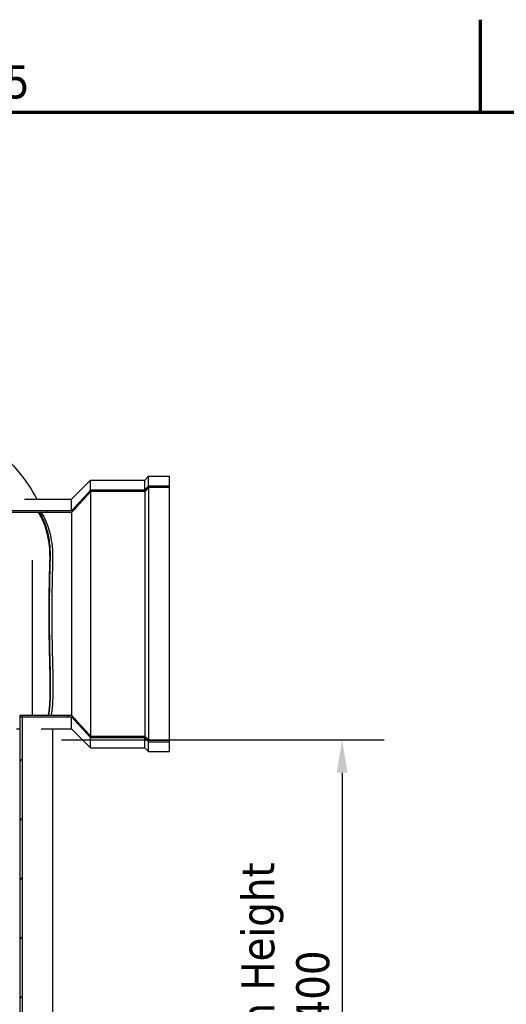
# Model space of a CAD drawing. Header units: millimetres. Extents: x -122 to 329287, y -2042 to 18239.
# Tile 12 of 39: x 6416 to 8660, y 13512 to 18056. Entities that reach past the tile are written whole.
import ezdxf

# ---------------------------------------------------------------- set-up
doc = ezdxf.new("R2010")
doc.units = ezdxf.units.MM
doc.header["$LTSCALE"] = 61
for name, color, linetype, lineweight in [('Border (Draken)', 7, 'Continuous', 70), ('Dimension (Draken)', 7, 'Continuous', 25), ('Hatch (Draken)', 7, 'Continuous', 18), ('Symbol (Draken)', 7, 'Continuous', 25), ('Visible (Draken)', 7, 'Continuous', 25)]:
    doc.layers.add(name, color=color, linetype=linetype, lineweight=lineweight)
doc.styles.add('Draken Note Text', font='tahoma.ttf')
doc.dimstyles.new('Draken Metric', dxfattribs={"dimscale": 61, "dimtxt": 2.5, "dimasz": 2.5, "dimexe": 3.175, "dimexo": 1, "dimgap": 0.762, "dimtad": 1, "dimtoh": 1, "dimdec": 1, "dimrnd": 1e-08, "dimzin": 0, "dimdsep": 46, "dimtxsty": 'Draken Note Text', "dimcen": 0.09, "dimdle": 10, "dimclrd": 256, "dimclre": 256, "dimclrt": 256, "dimadec": 1, "dimazin": 0, "dimtfac": 1.40208, "dimtdec": 1, "dimtmove": 0, "dimatfit": 3, "dimfxl": 1, "dimtolj": 1, "dimtzin": 0, "dimlwd": -1, "dimlwe": -1, "dimarcsym": 0})
pattern_1 = [(300, (0, 0), (167.7275, 96.8375), [])]

# ---------------------------------------------------------------- blocks, each defined once
blk = doc.blocks.new('Borders Border (Draken)')
at = {"layer": 'Border (Draken)'}
for p, q in [((140, 289), (140, 296)), ((8, 289), (412, 289))]:
    blk.add_line(p, q, dxfattribs=at)
at = {"layer": 'Symbol (Draken)', "insert": (105, 290), "char_height": 2.5, "attachment_point": 8, "style": 'Draken Note Text'}
blk.add_mtext('5', dxfattribs=at)
blk = doc.blocks.new('*D8')
at = {"layer": 'Defpoints', "color": 0, "transparency": 16777216}
for p in [(6547.1, 14732.7), (6547.1, 12332.7), (7902.7, 12332.7)]:
    blk.add_point(p, dxfattribs=at)
at = {"layer": 'Dimension (Draken)', "transparency": 16777216}
for p, q in [((6608.1, 14732.7), (8096.4, 14732.7)), ((7902.7, 14580.2), (7902.7, 12485.2)), ((6608.1, 12332.7), (8096.4, 12332.7))]:
    blk.add_line(p, q, dxfattribs=at)
for points in [[(7877.3, 14580.2), (7928.1, 14580.2), (7902.7, 14732.7)], [(7877.3, 12485.2), (7928.1, 12485.2), (7902.7, 12332.7)]]:
    blk.add_solid(points, dxfattribs=at)
at = {"layer": 'Dimension (Draken)', "transparency": 16777216, "insert": (7437.8, 13532.7), "char_height": 152.5, "attachment_point": 2, "rotation": 90, "style": 'Draken Note Text'}
blk.add_mtext('\\A1;\\fTahoma|b0|i0;{\\H151.8900;Screen Height \\P}\\fTahoma|b0|i0;{\\H151.8900;2400}', dxfattribs=at)

msp = doc.modelspace()

# ---------------------------------------------------------------- hatches: boundary and pattern name
at = {"layer": 'Hatch (Draken)'}
h = msp.add_hatch(dxfattribs=at)
h.set_pattern_fill('ANSI31', color=256, scale=1549.4, angle=255, style=0)
h.set_pattern_definition(pattern_1)
edge = h.paths.add_edge_path()
edge.add_line((6992.52, 15884.77), (6742.52, 15884.77))
edge.add_spline(control_points=[(6742.52, 15884.77), (6694.76, 15833.12), (6655.02, 15788.79)], knot_values=[0, 0, 0, 12.988135, 12.988135, 12.988135], weights=[1, 1.0035167, 1], degree=2, periodic=0)
edge.add_line((6655.02, 15788.79), (6377.01, 15788.79))
edge.add_line((6377.01, 15788.79), (6373.63, 15788.79))
edge.add_line((6373.63, 15788.79), (6368.12, 15788.79))
edge.add_spline(control_points=[(6368.12, 15788.79), (6368.97, 15786.93), (6369.8, 15785.07), (6370.63, 15783.2)], knot_values=[-22.2416269, -22.2416269, -22.2416269, -22.2416269, -21.627756, -21.627756, -21.627756, -21.627756], degree=3, periodic=0)
edge.add_line((6370.63, 15783.2), (6657.09, 15783.2))
edge.add_spline(control_points=[(6657.09, 15783.2), (6696.78, 15827.58), (6744.59, 15879.36)], knot_values=[0, 0, 0, 13.001024, 13.001024, 13.001024], weights=[1, 1.0035922, 1], degree=2, periodic=0)
edge.add_line((6744.59, 15879.36), (6994.59, 15879.36))
edge.add_spline(control_points=[(6994.59, 15879.36), (7003.2, 15888.68), (7012.09, 15898.27)], knot_values=[0, 0, 0, 2.5761443, 2.5761443, 2.5761443], weights=[1, 1.0001158, 1], degree=2, periodic=0)
edge.add_line((7012.09, 15898.27), (7107.09, 15898.27))
edge.add_line((7107.09, 15898.27), (7107.09, 15903.65))
edge.add_line((7107.09, 15903.65), (7010.02, 15903.65))
edge.add_spline(control_points=[(7010.02, 15903.65), (7001.13, 15894.08), (6992.52, 15884.77)], knot_values=[0, 0, 0, 2.5743053, 2.5743053, 2.5743053], weights=[1, 1.0001136, 1], degree=2, periodic=0)
h = msp.add_hatch(dxfattribs=at)
h.set_pattern_fill('ANSI31', color=256, scale=1549.4, angle=0.00021, style=0)
h.set_pattern_definition([(45.0002, (0, 0), (-136.9494, 136.9484), [])])
h.paths.add_polyline_path([(6429.29, 14844.27), (6416.05, 14844.27), (6416.05, 11946.15), (6425.98, 11946.15), (6429.29, 11946.15), (6429.29, 11948.32), (6429.29, 14838.68)])
h = msp.add_hatch(dxfattribs=at)
h.set_pattern_fill('ANSI31', color=256, scale=1549.4, angle=255, style=0)
h.set_pattern_definition(pattern_1)
edge = h.paths.add_edge_path()
edge.add_line((6742.52, 14742.7), (6992.52, 14742.7))
edge.add_spline(control_points=[(6992.52, 14742.7), (7001.13, 14733.39), (7010.02, 14723.82)], knot_values=[0, 0, 0, 2.5743053, 2.5743053, 2.5743053], weights=[1, 1.0001136, 1], degree=2, periodic=0)
edge.add_line((7010.02, 14723.82), (7107.09, 14723.82))
edge.add_line((7107.09, 14723.82), (7107.09, 14729.21))
edge.add_line((7107.09, 14729.21), (7012.09, 14729.21))
edge.add_spline(control_points=[(7012.09, 14729.21), (7003.2, 14738.79), (6994.59, 14748.11)], knot_values=[0, 0, 0, 2.5761443, 2.5761443, 2.5761443], weights=[1, 1.0001158, 1], degree=2, periodic=0)
edge.add_line((6994.59, 14748.11), (6744.59, 14748.11))
edge.add_spline(control_points=[(6744.59, 14748.11), (6696.78, 14799.89), (6657.09, 14844.27)], knot_values=[0, 0, 0, 13.001024, 13.001024, 13.001024], weights=[1, 1.0035922, 1], degree=2, periodic=0)
edge.add_line((6657.09, 14844.27), (6416.05, 14844.27))
edge.add_line((6416.05, 14844.27), (6416.05, 14838.68))
edge.add_line((6416.05, 14838.68), (6421.37, 14838.68))
edge.add_line((6421.37, 14838.68), (6429.29, 14838.68))
edge.add_line((6429.29, 14838.68), (6655.02, 14838.68))
edge.add_spline(control_points=[(6655.02, 14838.68), (6694.76, 14794.35), (6742.52, 14742.7)], knot_values=[0, 0, 0, 12.988135, 12.988135, 12.988135], weights=[1, 1.0035167, 1], degree=2, periodic=0)

# ---------------------------------------------------------------- linework, layer by layer
at = {"layer": 'Visible (Draken)'}
for p, q in [((6655.02, 15843.74), (6742.52, 15931.24)), ((6742.52, 15884.77), (6742.52, 15931.24)), ((6742.52, 15931.24), (6992.52, 15931.24)), ((6992.52, 15931.24), (7010.02, 15948.74)), ((6992.52, 15884.77), (6992.52, 15931.24)), ((7010.02, 15903.65), (7010.02, 15948.74)), ((7010.02, 15948.74), (7107.09, 15948.74)), ((7107.09, 15903.65), (7107.09, 15948.74)), ((6992.52, 15884.77), (6742.52, 15884.77)), ((6744.59, 15879.36), (6994.59, 15879.36)), ((6744.59, 14748.11), (6744.59, 15879.36)), ((6994.59, 14748.11), (6994.59, 15879.36)), ((7107.09, 15903.65), (7010.02, 15903.65)), ((7012.09, 15898.27), (7107.09, 15898.27)), ((7012.09, 14729.21), (7012.09, 15898.27)), ((7107.09, 15898.27), (7107.09, 15903.65)), ((7107.09, 14729.21), (7107.09, 15898.27)), ((6438.7, 15843.74), (6655.02, 15843.74)), ((6655.02, 15788.79), (6655.02, 15843.74)), ((6655.02, 15788.79), (6368.12, 15788.79)), ((6370.63, 15783.2), (6657.09, 15783.2)), ((6657.09, 14844.27), (6657.09, 15783.2)), ((6474.8, 14844.27), (6474.8, 15562.15)), ((6429.29, 14844.27), (6416.05, 14844.27)), ((6416.05, 14844.27), (6416.05, 11946.15)), ((6657.09, 14844.27), (6416.05, 14844.27)), ((6416.05, 14844.27), (6416.05, 14838.68)), ((6416.05, 14838.68), (6655.02, 14838.68)), ((6429.29, 11946.15), (6429.29, 14844.27)), ((6655.02, 14783.74), (6655.02, 14838.68)), ((6400.53, 14783.74), (6416.05, 14783.74)), ((6515.22, 14783.74), (6655.02, 14783.74)), ((6569.09, 12018.74), (6569.09, 14783.74)), ((6655.02, 14783.74), (6742.52, 14696.24)), ((6742.52, 14742.7), (6992.52, 14742.7)), ((6742.52, 14696.24), (6742.52, 14742.7)), ((6994.59, 14748.11), (6744.59, 14748.11)), ((6992.52, 14696.24), (6992.52, 14742.7)), ((7010.02, 14723.82), (7107.09, 14723.82)), ((7010.02, 14678.74), (7010.02, 14723.82)), ((7107.09, 14729.21), (7012.09, 14729.21)), ((7107.09, 14723.82), (7107.09, 14729.21)), ((7107.09, 14678.74), (7107.09, 14723.82)), ((6742.52, 14696.24), (6992.52, 14696.24)), ((6992.52, 14696.24), (7010.02, 14678.74)), ((7010.02, 14678.74), (7107.09, 14678.74))]:
    msp.add_line(p, q, dxfattribs=at)
for points, knots in [([(6263.48, 16112.4), (6264.81, 16111.34), (6266.14, 16110.27), (6321.87, 16065.4), (6369.75, 16018.58), (6443.78, 15928.96), (6472.27, 15886.91), (6495.44, 15843.74)], [5.63846722, 5.63846722, 5.63846722, 5.63846722, 5.64285532, 5.64285532, 5.82303967, 5.82303967, 5.97159801, 5.97159801, 5.97159801, 5.97159801]), ([(6555.79, 15562.15), (6556.59, 15597.91), (6553.63, 15631.14), (6540.75, 15699.48), (6529.3, 15732.13), (6511.39, 15767.5), (6506.65, 15775.72), (6501.76, 15783.2)], [-116.9515211, -116.9515211, -116.9515211, -116.9515211, -104.7375807, -104.7375807, -89.2510778, -89.2510778, -84.0166742, -84.0166742, -84.0166742, -84.0166742]), ([(6506.71, 15783.2), (6518.72, 15764.08), (6529.7, 15740.19), (6543.69, 15694.13), (6548.11, 15674.73), (6551.21, 15653.77)], [82.7863425, 82.7863425, 82.7863425, 82.7863425, 96.1225732, 96.1225732, 104.4584834, 104.4584834, 104.4584834, 104.4584834]), ([(6514.84, 15783.2), (6522.13, 15771.84), (6529.1, 15758.78), (6543.64, 15725.23), (6550.82, 15703.69), (6564.34, 15644.92), (6568.76, 15605.41), (6567.8, 15562.15)], [-32.8325111, -32.8325111, -32.8325111, -32.8325111, -24.9136085, -24.9136085, -14.7355755, -14.7355755, 0, 0, 0, 0]), ([(6551.21, 15653.77), (6551.72, 15650.35), (6552.19, 15646.89), (6555.32, 15621.66), (6556.57, 15598.51), (6556.05, 15574.15)], [104.4584834, 104.4584834, 104.4584834, 104.4584834, 105.8186494, 105.8186494, 114.2630647, 114.2630647, 114.2630647, 114.2630647]), ([(6556.05, 15574.15), (6555.97, 15570.35), (6555.89, 15566.53), (6555.46, 15547.26), (6555.08, 15531.39), (6554.31, 15498.99), (6553.93, 15482.44), (6553.24, 15448.94), (6552.92, 15431.99), (6552.41, 15397.99), (6552.21, 15380.95), (6551.94, 15347.09), (6551.88, 15330.27), (6551.88, 15313.74), (6551.88, 15297.2), (6551.94, 15280.39), (6552.21, 15246.52), (6552.41, 15229.48), (6552.92, 15195.48), (6553.24, 15178.53), (6553.93, 15145.03), (6554.31, 15128.48), (6555.08, 15096.08), (6555.46, 15080.21), (6556.15, 15049.4), (6556.45, 15034.46), (6556.91, 15005.74), (6557.06, 14991.96), (6557.12, 14965.77), (6557.03, 14953.35), (6556.57, 14929.94), (6556.18, 14918.56), (6555, 14896.87), (6554.2, 14886.56), (6552.09, 14867.27), (6550.79, 14858.29), (6548.81, 14848.09), (6548.41, 14846.16), (6547.99, 14844.27)], [-26.0438842, -26.0438842, -26.0438842, -26.0438842, -24.802466, -24.802466, -19.8419728, -19.8419728, -14.8814796, -14.8814796, -9.9209864, -9.9209864, -4.9604932, -4.9604932, 0, 0, 0, 4.9604932, 4.9604932, 9.9209864, 9.9209864, 14.8814796, 14.8814796, 19.8419728, 19.8419728, 24.802466, 24.802466, 29.7629592, 29.7629592, 34.7234524, 34.7234524, 39.6839456, 39.6839456, 44.6792151, 44.6792151, 49.6744846, 49.6744846, 54.6697541, 54.6697541, 55.8737466, 55.8737466, 55.8737466, 55.8737466]), ([(6547.99, 14844.27), (6548.43, 14846.27), (6548.86, 14848.31), (6550.85, 14858.67), (6552.15, 14867.7), (6554.24, 14887.09), (6555.04, 14897.46), (6556.21, 14919.26), (6556.59, 14930.7), (6557.04, 14954.16), (6557.12, 14966.57), (6557.05, 14992.73), (6556.9, 15006.49), (6556.44, 15035.15), (6556.13, 15050.06), (6555.44, 15080.81), (6555.06, 15096.65), (6554.3, 15128.98), (6553.92, 15145.49), (6553.23, 15178.91), (6552.92, 15195.82), (6552.41, 15229.72), (6552.21, 15246.72), (6551.94, 15280.48), (6551.88, 15297.25), (6551.88, 15313.74), (6551.88, 15330.27), (6551.94, 15347.09), (6552.21, 15380.95), (6552.41, 15397.99), (6552.92, 15431.99), (6553.24, 15448.94), (6553.93, 15482.44), (6554.31, 15498.99), (6555.07, 15531.21), (6555.45, 15546.91), (6555.79, 15562.15)], [-55.8695818, -55.8695818, -55.8695818, -55.8695818, -54.5969501, -54.5969501, -49.5870664, -49.5870664, -44.5771826, -44.5771826, -39.5672989, -39.5672989, -34.6213865, -34.6213865, -29.6754742, -29.6754742, -24.7295618, -24.7295618, -19.7836495, -19.7836495, -14.8377371, -14.8377371, -9.8918247, -9.8918247, -4.9459124, -4.9459124, 0, 0, 0, 4.9604932, 4.9604932, 9.9209864, 9.9209864, 14.8814796, 14.8814796, 19.8419728, 19.8419728, 24.7463685, 24.7463685, 24.7463685, 24.7463685]), ([(6557.09, 14969.86), (6557.09, 14971.77), (6557.08, 14973.7), (6557.01, 14988.87), (6556.83, 15002.78), (6556.32, 15031.77), (6555.99, 15046.85), (6555.24, 15077.96), (6554.83, 15093.98), (6554.02, 15126.7), (6553.62, 15143.41), (6552.88, 15177.23), (6552.55, 15194.34), (6552.01, 15228.67), (6551.8, 15245.88), (6551.52, 15280.06), (6551.45, 15297.04), (6551.45, 15313.74), (6551.45, 15330.43), (6551.52, 15347.41), (6551.8, 15381.6), (6552.01, 15398.81), (6552.55, 15433.13), (6552.88, 15450.24), (6553.62, 15484.06), (6554.02, 15500.77), (6554.81, 15532.47), (6555.19, 15547.51), (6555.54, 15562.15)], [-35.7953041, -35.7953041, -35.7953041, -35.7953041, -35.0588729, -35.0588729, -30.0504625, -30.0504625, -25.0420521, -25.0420521, -20.0336416, -20.0336416, -15.0252312, -15.0252312, -10.0168208, -10.0168208, -5.0084104, -5.0084104, 0, 0, 0, 5.0084104, 5.0084104, 10.0168208, 10.0168208, 15.0252312, 15.0252312, 20.0336416, 20.0336416, 24.7293837, 24.7293837, 24.7293837, 24.7293837]), ([(6567.8, 15562.15), (6567.46, 15546.9), (6567.09, 15531.2), (6566.33, 15498.98), (6565.96, 15482.43), (6565.27, 15448.93), (6564.96, 15431.98), (6564.45, 15397.99), (6564.25, 15380.94), (6563.98, 15347.08), (6563.92, 15330.27), (6563.92, 15313.74), (6563.92, 15297.2), (6563.98, 15280.39), (6564.25, 15246.53), (6564.45, 15229.48), (6564.96, 15195.49), (6565.27, 15178.54), (6565.96, 15145.04), (6566.33, 15128.49), (6567.09, 15096.09), (6567.47, 15080.22), (6568.15, 15049.41), (6568.46, 15034.47), (6568.91, 15005.75), (6569.06, 14991.98), (6569.12, 14965.78), (6569.03, 14953.36), (6568.57, 14929.95), (6568.19, 14918.58), (6567.01, 14896.89), (6566.22, 14886.58), (6564.13, 14867.29), (6562.84, 14858.31), (6560.88, 14848.11), (6560.48, 14846.16), (6560.06, 14844.27)], [-24.7461478, -24.7461478, -24.7461478, -24.7461478, -19.840917, -19.840917, -14.8806878, -14.8806878, -9.9204585, -9.9204585, -4.9602293, -4.9602293, 0, 0, 0, 4.9602293, 4.9602293, 9.9204585, 9.9204585, 14.8806878, 14.8806878, 19.840917, 19.840917, 24.8011463, 24.8011463, 29.7613755, 29.7613755, 34.7216048, 34.7216048, 39.681834, 39.681834, 44.6762588, 44.6762588, 49.6706835, 49.6706835, 54.6651083, 54.6651083, 55.8725169, 55.8725169, 55.8725169, 55.8725169])]:
    msp.add_open_spline(points, degree=3, knots=knots, dxfattribs=at)
for points, weights in [([(6742.52, 15884.77), (6694.76, 15833.12), (6655.02, 15788.79)], [1, 1.00351670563, 1]), ([(6657.09, 15783.2), (6696.78, 15827.58), (6744.59, 15879.36)], [1, 1.00359222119, 1]), ([(7010.02, 15903.65), (7001.13, 15894.08), (6992.52, 15884.77)], [1, 1.00011362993, 1]), ([(6994.59, 15879.36), (7003.2, 15888.68), (7012.09, 15898.27)], [1, 1.00011577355, 1]), ([(6655.02, 14838.68), (6694.76, 14794.35), (6742.52, 14742.7)], [1, 1.00351670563, 1]), ([(6744.59, 14748.11), (6696.78, 14799.89), (6657.09, 14844.27)], [1, 1.00359222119, 1]), ([(6992.52, 14742.7), (7001.13, 14733.39), (7010.02, 14723.82)], [1, 1.00011362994, 1]), ([(7012.09, 14729.21), (7003.2, 14738.79), (6994.59, 14748.11)], [1, 1.00011577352, 1])]:
    msp.add_rational_spline(points, weights, degree=2, dxfattribs=at)

# ---------------------------------------------------------------- block references
at = {"xscale": 61, "yscale": 61, "zscale": 61}
msp.add_blockref('Borders Border (Draken)', (0, 0), dxfattribs=at)

# ---------------------------------------------------------------- dimensions: what is measured, and where the dimension line sits
at = {"layer": 'Dimension (Draken)'}
dim = msp.add_linear_dim(base=(7902.73, 12332.74), p1=(6547.14, 14732.74), p2=(6547.14, 12332.74), angle=90, text='\\fTahoma|b0|i0;{\\H151.8900;Screen Height \\P}\\fTahoma|b0|i0;{\\H151.8900;<>}', dimstyle='Draken Metric', override={"dimgap": 0.762, "dimtoh": 0, "dimdec": 0, "dimtol": 0, "dimlim": 0, "dimtp": 0, "dimtm": 0, "dimtdec": 1, "dimtofl": 0, "dimatfit": 1, "dimtvp": -0.25}, dxfattribs=at)
dim.commit()
dim.dimension.update_dxf_attribs({"geometry": '*D8', "text_midpoint": (7902.73, 13532.74), "dimtype": 160})

doc.saveas('drawing.dxf')
